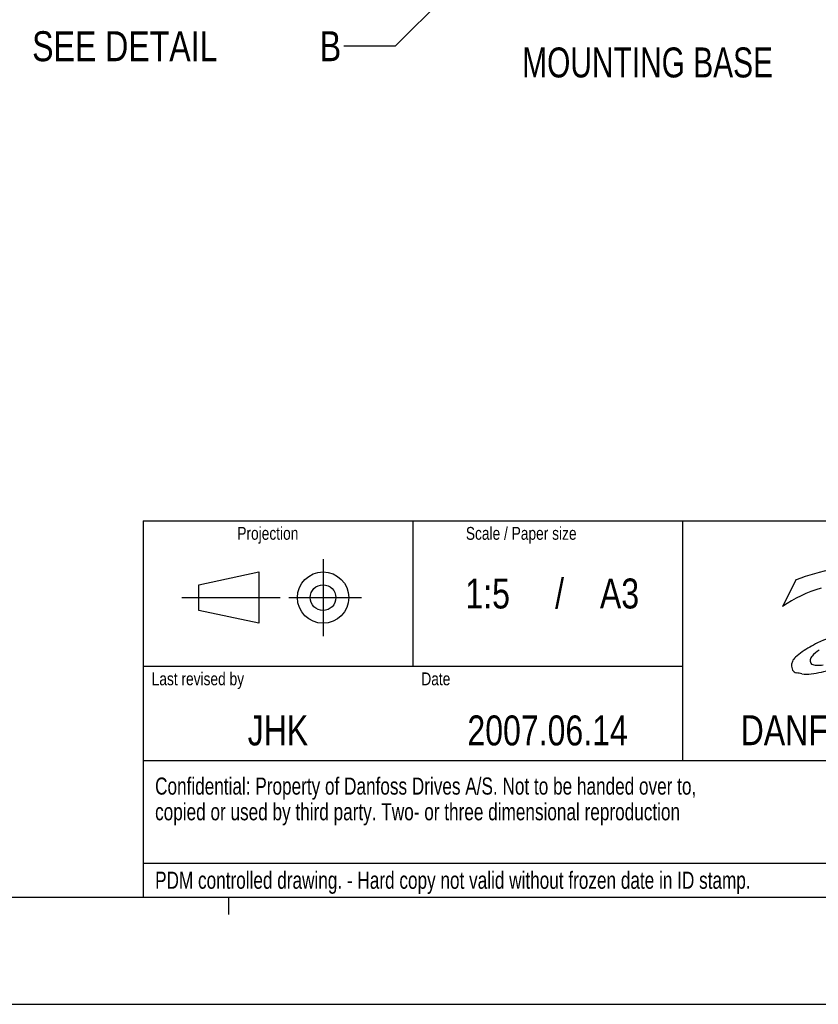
# Model space of a CAD drawing. Extents: x 0 to 420, y 0 to 297.
# Tile 16 of 45: x 211 to 304, y 0 to 115. Entities that reach past the tile are written whole.
import ezdxf
from ezdxf.enums import TextEntityAlignment as Align

# ---------------------------------------------------------------- set-up
doc = ezdxf.new("R2010")
doc.units = 0
doc.header["$LTSCALE"] = 23.1
doc.layers.get('0').update_dxf_attribs({"linetype": 'CONTINUOUS'})
doc.styles.get("Standard").update_dxf_attribs({"font": 'txt', "width": 0.8})
doc.styles.add('TEXTSTYLE_1', font='txt', dxfattribs={"width": 0.8})

# ---------------------------------------------------------------- blocks, each defined once
blk = doc.blocks.new('FORMAT_BL0', base_point=(309.8, 35.03))
at = {"color": 3, "linetype": 'CONTINUOUS'}
for p, q in [((246.02, 52.02), (246.02, 43.02)), ((231.52, 49.02), (238.52, 50.52)), ((238.52, 50.52), (238.52, 44.52)), ((301.28, 49.62), (299.69, 46.47)), ((231.52, 46.02), (231.52, 49.02)), ((229.52, 47.52), (241.02, 47.52)), ((242.02, 47.52), (250.52, 47.52)), ((238.52, 44.52), (231.52, 46.02))]:
    blk.add_line(p, q, dxfattribs=at)
for radius in [3, 1.5]:
    blk.add_circle((246.02, 47.52), radius, dxfattribs=at)
for centre, radius, start, end in [((310.01, 26.77), 24.45, 100.269, 110.9049), ((308.5, 33.87), 15.37, 106.2482, 124.9594), ((311.92, 24.34), 19.66, 105.4423, 114.4982), ((313.02, 24.07), 20.37, 116.9913, 122.7647), ((302.28, 39.41), 1.58, 132.8287, 155.6663), ((307.39, 33.71), 9.23, 125.7721, 132.0199), ((303.92, 40.05), 1.01, 140.832, 168.7484), ((305.51, 38.66), 3.12, 119.4418, 139.4977), ((302.11, 39.53), 1.37, 157.4036, 174.8928), ((301.85, 39.58), 1.11, 176.0557, 208.4771), ((303.59, 40.18), 0.66, 174.8768, 219.8705), ((301.45, 51.4), 12.88, 277.0548, 287.8919), ((303.6, 40.65), 1.03, 239.8878, 272.2877), ((303.76, 46.46), 6.84, 268.9529, 275.6416), ((301.51, 39.45), 0.751, 212.1074, 254.5325), ((299.84, 28.84), 10, 77.883, 81.5372), ((302.44, 42.87), 4.29, 263.2374, 277.9415)]:
    blk.add_arc(centre, radius, start, end, dxfattribs=at)
at = {"color": 5, "linetype": 'CONTINUOUS', "width": 0.8}
for s, height, p in [('Projection', 1.5, (236, 54.28)), ('Scale / Paper size', 1.5, (262.7, 54.28)), ('Last revised by', 1.5, (226, 37.28)), ('Date', 1.5, (257.5, 37.28)), ('DANFOSS DRIVES A/S', 3.5, (294.8, 30.28))]:
    blk.add_text(s, height=height, dxfattribs=at).set_placement(p)

msp = doc.modelspace()

# ---------------------------------------------------------------- linework, layer by layer
at = {"color": 2, "linetype": 'CONTINUOUS'}
for p, q in [((264.56, 122.046), (254.437, 111.946)), ((254.437, 111.946), (248.437, 111.946)), ((225, 56.5), (405, 56.5)), ((225, 56.5), (225, 12.5)), ((256.5, 56.5), (256.5, 39.5)), ((288, 56.5), (288, 28.5)), ((225, 39.5), (288, 39.5)), ((225, 28.5), (349.5, 28.5)), ((225, 16.5), (349.5, 16.5)), ((225, 12.5), (405, 12.5)), ((235, 10.5), (235, 12.5))]:
    msp.add_line(p, q, dxfattribs=at)
at = {"color": 7, "linetype": 'CONTINUOUS'}
for p, q in [((225, 56.5), (405, 56.5)), ((225, 56.5), (225, 12.5)), ((15, 12.5), (405, 12.5)), ((0, 0), (420, 0))]:
    msp.add_line(p, q, dxfattribs=at)

# ---------------------------------------------------------------- block references
at = {"color": 2, "linetype": 'CONTINUOUS'}
msp.add_blockref('FORMAT_BL0', (309.801, 35.026), dxfattribs=at)

# ---------------------------------------------------------------- texts
at = {"color": 5, "linetype": 'CONTINUOUS'}
for s, height, width, p in [('SEE DETAIL  ', 3.5, 0.8, (212.037, 110.196)), ('B', 3.5, 0.8, (245.637, 110.196)), ('Confidential: Property of Danfoss Drives A/S. Not to be handed over to,', 2, 0.75, (226.4, 24.5)), ('copied or used by third party. Two- or three dimensional reproduction', 2, 0.75, (226.4, 21.5)), ('PDM controlled drawing. - Hard copy not valid without frozen date in ID stamp.', 2, 0.75, (226.4, 13.5))]:
    msp.add_text(s, height=height, dxfattribs=dict(at, width=width)).set_placement(p)
at = {"color": 5, "linetype": 'CONTINUOUS', "style": 'TEXTSTYLE_1', "width": 0.746154}
msp.add_text('MOUNTING BASE', height=3.5, dxfattribs=at).set_placement((269.282, 108.298))
at = {"color": 5, "linetype": 'CONTINUOUS', "width": 0.8}
for s, p in [('1:5', (265.25, 46.25)), (' / ', (273.65, 46.25)), ('A3', (280.65, 46.25)), ('JHK', (240.75, 30.25)), ('2007.06.14', (272.25, 30.25))]:
    msp.add_text(s, height=3.5, dxfattribs=at).set_placement(p, align=Align.CENTER)

doc.saveas('drawing.dxf')
